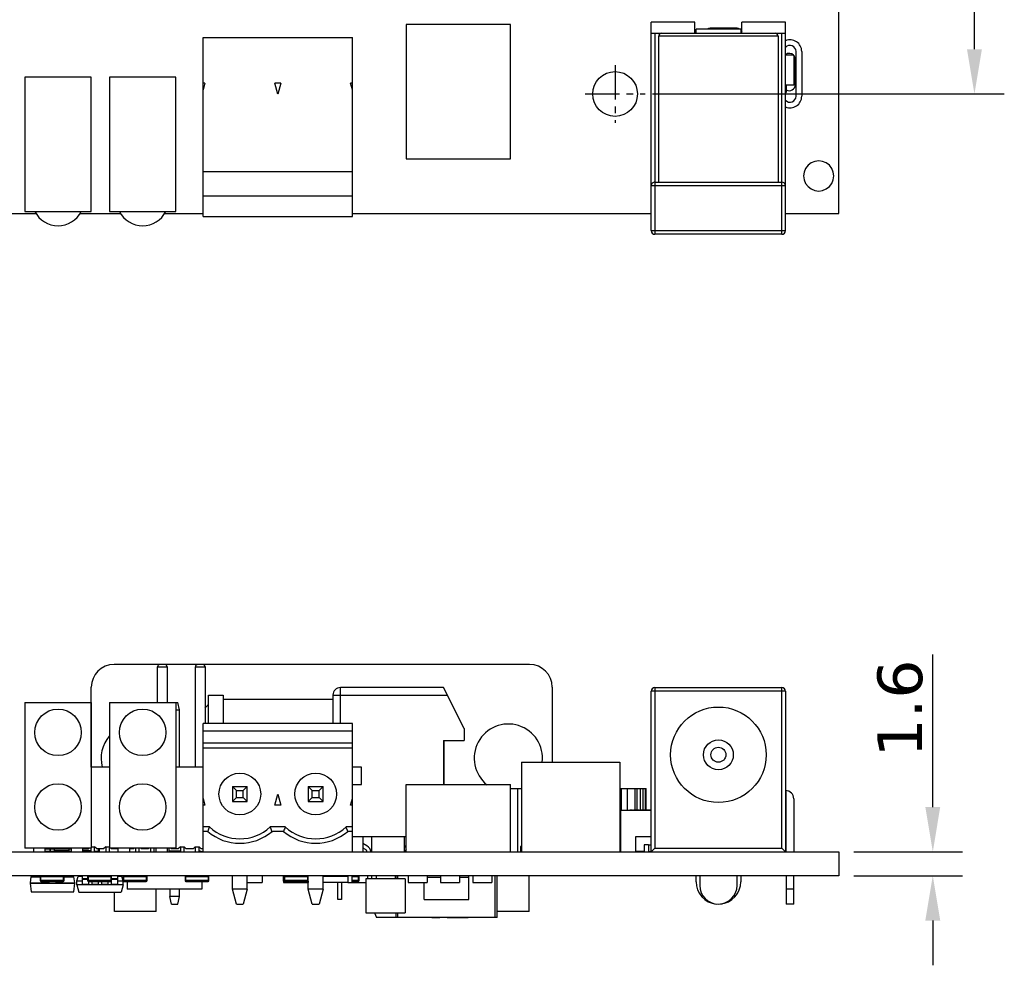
# Model space of a CAD drawing. Header units: millimetres. Extents: x 519 to 938, y 319 to 504.
# Tile 15 of 56: x 646 to 712, y 319 to 383. Entities that reach past the tile are written whole.
import ezdxf

# ---------------------------------------------------------------- set-up
doc = ezdxf.new("R2010")
doc.units = ezdxf.units.MM
doc.header["$LTSCALE"] = 30.734
doc.header["$PDMODE"] = 3
doc.header["$PDSIZE"] = 0.3125
doc.linetypes.add('CENTER', pattern=[0.6, 0.375, -0.075, 0.075, -0.075])
doc.layers.get('0').update_dxf_attribs({"linetype": 'CONTINUOUS'})
doc.layers.get('Defpoints').update_dxf_attribs({"linetype": 'CONTINUOUS'})
doc.layers.add('dim', color=6, linetype='CONTINUOUS', lineweight=9)
doc.styles.add('Verdana', font='verdana.ttf', dxfattribs={"height": 3})
doc.dimstyles.new('aaaaaaaa 3.0', dxfattribs={"dimtxt": 2.5, "dimasz": 3, "dimexe": 2, "dimexo": 1, "dimtad": 1, "dimdec": 1, "dimzin": 9, "dimdsep": 46, "dimtxsty": 'Verdana', "dimcen": 0, "dimazin": 0, "dimtfac": 1, "dimtofl": 0, "dimtmove": 0, "dimatfit": 3, "dimfxl": 1, "dimlwd": 25, "dimlwe": 25, "dimarcsym": 0})

# ---------------------------------------------------------------- blocks, each defined once
blk = doc.blocks.new('*D23')
at = {"layer": 'Defpoints', "color": 0}
for p in [(687.814, 466.079), (710.391, 466.079), (687.814, 377.602)]:
    blk.add_point(p, dxfattribs=at)
at = {"layer": 'dim', "color": 0, "lineweight": 25}
for p, q in [((688.814, 466.079), (712.391, 466.079)), ((710.391, 380.602), (710.391, 463.079)), ((688.814, 377.602), (712.391, 377.602))]:
    blk.add_line(p, q, dxfattribs=at)
at = {"layer": 'dim', "color": 0}
for points in [[(710.891, 463.079), (709.891, 463.079), (710.391, 466.079)], [(709.891, 380.602), (710.891, 380.602), (710.391, 377.602)]]:
    blk.add_solid(points, dxfattribs=at)
at = {"layer": 'dim', "color": 0, "insert": (708.198, 421.84), "char_height": 3, "attachment_point": 5, "rotation": 90, "style": 'Verdana'}
blk.add_mtext('88.5', dxfattribs=at)
blk = doc.blocks.new('*D28')
at = {"layer": 'Defpoints', "color": 0}
for p in [(701.316, 326.842), (707.599, 326.842), (701.316, 325.242)]:
    blk.add_point(p, dxfattribs=at)
at = {"layer": 'dim', "color": 0, "lineweight": 25}
for p, q in [((707.599, 329.842), (707.599, 340.056)), ((702.316, 326.842), (709.599, 326.842)), ((702.316, 325.242), (709.599, 325.242)), ((707.599, 322.242), (707.599, 319.242))]:
    blk.add_line(p, q, dxfattribs=at)
at = {"layer": 'dim', "color": 0}
for points in [[(707.099, 329.842), (708.099, 329.842), (707.599, 326.842)], [(708.099, 322.242), (707.099, 322.242), (707.599, 325.242)]]:
    blk.add_solid(points, dxfattribs=at)
at = {"layer": 'dim', "color": 0, "insert": (705.415, 336.449), "char_height": 3, "attachment_point": 5, "rotation": 90, "style": 'Verdana'}
blk.add_mtext('1.6', dxfattribs=at)

msp = doc.modelspace()

# ---------------------------------------------------------------- linework, layer by layer
at = {"linetype": 'Continuous'}
for p, q in [((701.316, 369.601), (701.316, 483.601)), ((679.316, 382.251), (672.316, 382.251)), ((672.316, 382.251), (672.316, 373.251)), ((679.316, 373.251), (679.316, 382.251)), ((691.662, 382.401), (688.737, 382.401)), ((688.737, 368.451), (688.737, 382.401)), ((691.662, 381.663), (691.662, 382.401)), ((694.737, 381.951), (691.737, 381.951)), ((691.737, 381.663), (691.737, 381.951)), ((694.437, 382.009), (692.737, 382.009)), ((694.737, 381.951), (694.737, 381.663)), ((697.737, 382.401), (694.812, 382.401)), ((694.812, 381.663), (694.812, 382.401)), ((697.737, 368.451), (697.737, 382.401)), ((658.717, 381.384), (668.717, 381.384)), ((658.717, 369.384), (658.717, 381.384)), ((668.717, 369.384), (668.717, 381.384)), ((688.737, 381.663), (697.737, 381.663)), ((688.987, 381.663), (688.987, 368.201)), ((697.237, 381.463), (689.237, 381.463)), ((689.237, 371.701), (689.237, 381.463)), ((697.237, 381.463), (697.237, 371.701)), ((697.487, 368.201), (697.487, 381.663)), ((698.287, 380.201), (697.737, 380.201)), ((698.287, 380.201), (698.287, 378.201)), ((698.437, 377.451), (698.437, 380.451)), ((698.817, 380.451), (698.817, 377.451)), ((698.387, 378.219), (698.387, 379.919)), ((651.22, 378.727), (646.768, 378.727)), ((646.768, 378.727), (646.768, 369.729)), ((651.22, 369.729), (651.22, 378.727)), ((656.889, 378.727), (652.438, 378.727)), ((652.438, 378.727), (652.438, 369.729)), ((656.889, 369.729), (656.889, 378.727)), ((658.838, 378.334), (658.717, 378.334)), ((658.838, 378.334), (658.717, 377.882)), ((663.918, 378.334), (663.516, 378.334)), ((663.717, 377.584), (663.516, 378.334)), ((663.918, 378.334), (663.717, 377.584)), ((668.717, 378.334), (668.596, 378.334)), ((668.717, 377.882), (668.596, 378.334)), ((698.287, 378.201), (697.787, 378.201)), ((697.787, 378.201), (697.787, 377.701)), ((697.737, 377.701), (697.787, 377.701)), ((672.316, 373.251), (679.316, 373.251)), ((699.242, 372.824), (699.082, 372.615)), ((699.451, 372.985), (699.242, 372.824)), ((699.695, 373.085), (699.451, 372.985)), ((699.956, 373.12), (699.695, 373.085)), ((700.217, 373.085), (699.956, 373.12)), ((700.46, 372.985), (700.217, 373.085)), ((700.669, 372.824), (700.46, 372.985)), ((700.829, 372.615), (700.669, 372.824)), ((668.717, 372.384), (658.717, 372.384)), ((698.981, 372.372), (698.947, 372.111)), ((698.947, 372.111), (698.981, 371.85)), ((699.082, 372.615), (698.981, 372.372)), ((700.93, 372.372), (700.829, 372.615)), ((700.964, 372.111), (700.93, 372.372)), ((700.93, 371.85), (700.964, 372.111)), ((697.737, 371.451), (688.737, 371.451)), ((688.987, 371.701), (697.487, 371.701)), ((698.981, 371.85), (699.082, 371.607)), ((699.082, 371.607), (699.242, 371.398)), ((699.242, 371.398), (699.451, 371.238)), ((700.46, 371.238), (700.669, 371.398)), ((700.669, 371.398), (700.829, 371.607)), ((700.829, 371.607), (700.93, 371.85)), ((668.717, 370.757), (658.717, 370.757)), ((699.451, 371.238), (699.695, 371.137)), ((699.695, 371.137), (699.956, 371.102)), ((699.956, 371.102), (700.217, 371.137)), ((700.217, 371.137), (700.46, 371.238)), ((644.808, 369.601), (647.512, 369.601)), ((646.768, 369.729), (651.22, 369.729)), ((650.478, 369.601), (653.181, 369.601)), ((652.438, 369.729), (656.889, 369.729)), ((656.147, 369.601), (658.717, 369.601)), ((668.717, 369.601), (688.737, 369.601)), ((697.737, 369.601), (701.316, 369.601)), ((658.717, 369.384), (668.717, 369.384)), ((688.737, 368.451), (697.737, 368.451)), ((697.487, 368.201), (688.987, 368.201)), ((680.586, 339.39), (652.748, 339.39)), ((655.664, 339.232), (656.304, 339.232)), ((655.664, 336.842), (655.664, 339.232)), ((656.154, 339.382), (655.814, 339.382)), ((656.304, 339.232), (656.304, 336.842)), ((658.204, 339.232), (658.844, 339.232)), ((658.204, 332.522), (658.204, 339.232)), ((658.694, 339.382), (658.354, 339.382)), ((658.844, 339.232), (658.844, 335.442)), ((651.224, 332.522), (651.224, 337.866)), ((674.815, 337.842), (667.915, 337.842)), ((667.915, 335.442), (667.915, 337.842)), ((676.215, 335.092), (674.815, 337.842)), ((682.11, 337.866), (682.11, 332.842)), ((688.987, 337.842), (697.487, 337.842)), ((688.987, 337.842), (688.987, 327.092)), ((697.487, 327.092), (697.487, 337.842)), ((659.069, 337.342), (660.069, 337.342)), ((659.069, 335.442), (659.069, 337.342)), ((660.069, 337.342), (660.069, 335.442)), ((667.415, 337.342), (675.069, 337.342)), ((667.415, 337.342), (667.415, 335.442)), ((697.737, 337.592), (688.737, 337.592)), ((688.737, 326.842), (688.737, 337.592)), ((697.737, 337.592), (697.737, 326.842)), ((646.768, 336.842), (651.22, 336.842)), ((646.768, 336.842), (646.768, 327.096)), ((651.22, 336.842), (651.22, 327.096)), ((652.438, 336.842), (657.029, 336.842)), ((652.438, 336.842), (652.438, 327.096)), ((656.889, 336.842), (656.889, 327.096)), ((657.129, 336.342), (657.029, 336.842)), ((667.415, 337.053), (660.069, 337.053)), ((656.889, 336.342), (657.129, 336.342)), ((657.129, 332.522), (657.129, 336.342)), ((668.717, 335.442), (658.717, 335.442)), ((658.717, 326.842), (658.717, 335.442)), ((668.717, 326.842), (668.717, 335.442)), ((658.717, 334.942), (668.717, 334.942)), ((676.215, 335.092), (676.215, 334.292)), ((668.717, 334.117), (658.717, 334.117)), ((658.717, 333.806), (668.717, 333.806)), ((674.815, 334.292), (676.215, 334.292)), ((674.815, 334.292), (674.815, 331.342)), ((674.854, 331.342), (674.854, 334.292)), ((652.438, 332.522), (651.22, 332.522)), ((658.717, 332.522), (656.889, 332.522)), ((669.316, 332.522), (668.717, 332.522)), ((669.316, 331.342), (669.316, 332.522)), ((680.044, 332.842), (686.644, 332.842)), ((680.044, 332.842), (680.044, 326.842)), ((686.644, 332.842), (686.644, 326.842)), ((660.677, 331.212), (661.677, 331.212)), ((660.945, 330.944), (660.677, 331.212)), ((660.677, 331.212), (660.677, 330.212)), ((661.677, 331.212), (661.409, 330.944)), ((661.677, 330.212), (661.677, 331.212)), ((665.757, 331.212), (666.757, 331.212)), ((666.025, 330.944), (665.757, 331.212)), ((665.757, 331.212), (665.757, 330.212)), ((666.757, 331.212), (666.489, 330.944)), ((666.757, 330.212), (666.757, 331.212)), ((668.717, 331.342), (669.316, 331.342)), ((672.316, 331.342), (679.316, 331.342)), ((672.316, 326.842), (672.316, 331.342)), ((679.316, 326.842), (679.316, 331.342)), ((660.677, 330.212), (660.945, 330.48)), ((660.945, 330.944), (661.409, 330.944)), ((660.945, 330.48), (660.945, 330.944)), ((660.945, 330.48), (661.409, 330.48)), ((661.409, 330.48), (661.409, 330.944)), ((661.677, 330.212), (661.409, 330.48)), ((663.516, 329.962), (663.717, 330.712)), ((663.717, 330.712), (663.918, 329.962)), ((665.757, 330.212), (666.025, 330.48)), ((666.025, 330.944), (666.489, 330.944)), ((666.025, 330.48), (666.025, 330.944)), ((666.025, 330.48), (666.489, 330.48)), ((666.489, 330.48), (666.489, 330.944)), ((666.757, 330.212), (666.489, 330.48)), ((679.316, 331.092), (680.044, 331.092)), ((679.788, 331.092), (679.788, 326.842)), ((686.644, 331.092), (688.396, 331.092)), ((686.733, 331.092), (686.733, 329.642)), ((687.143, 329.642), (687.143, 331.092)), ((687.646, 331.092), (687.646, 329.652)), ((687.766, 331.092), (687.766, 329.652)), ((688.022, 329.652), (688.022, 331.092)), ((688.206, 329.652), (688.206, 331.092)), ((688.341, 331.092), (688.341, 329.652)), ((688.396, 329.652), (688.396, 331.092)), ((697.787, 326.852), (697.787, 330.94)), ((658.717, 330.414), (658.838, 329.962)), ((658.838, 329.962), (658.717, 329.962)), ((660.677, 330.212), (661.677, 330.212)), ((663.918, 329.962), (663.516, 329.962)), ((665.757, 330.212), (666.757, 330.212)), ((668.596, 329.962), (668.717, 330.414)), ((668.717, 329.962), (668.596, 329.962)), ((697.737, 330.392), (697.77, 330.392)), ((698.287, 330.392), (698.287, 326.852)), ((686.644, 329.642), (688.737, 329.642)), ((686.691, 326.842), (686.691, 329.642)), ((687.299, 329.652), (687.472, 329.652)), ((687.299, 329.652), (687.299, 329.642)), ((687.338, 329.642), (687.338, 329.652)), ((687.427, 329.642), (687.427, 329.652)), ((687.472, 329.642), (687.472, 329.652)), ((687.549, 329.652), (687.927, 329.652)), ((687.549, 329.642), (687.549, 329.652)), ((687.599, 329.642), (687.599, 329.652)), ((687.738, 329.642), (687.738, 329.652)), ((687.877, 329.642), (687.877, 329.652)), ((687.927, 329.642), (687.927, 329.652)), ((687.979, 329.652), (688.737, 329.652)), ((687.979, 329.642), (687.979, 329.652)), ((688.384, 329.642), (688.384, 329.652)), ((659.137, 328.512), (658.717, 328.512)), ((664.217, 328.512), (663.216, 328.512)), ((668.717, 328.512), (668.296, 328.512)), ((659.023, 328.212), (658.717, 328.212)), ((664.103, 328.212), (663.331, 328.212)), ((668.717, 328.212), (668.411, 328.212)), ((672.316, 327.842), (668.717, 327.842)), ((669.415, 327.842), (669.415, 326.842)), ((670.015, 326.842), (670.015, 327.842)), ((672.215, 326.842), (672.215, 327.842)), ((688.737, 327.842), (687.694, 327.842)), ((687.694, 327.842), (687.694, 326.892)), ((651.22, 327.188), (651.441, 327.188)), ((651.587, 327.042), (651.441, 327.188)), ((651.441, 326.842), (651.441, 327.188)), ((652.191, 327.188), (652.045, 327.042)), ((652.191, 327.188), (652.438, 327.188)), ((652.191, 327.188), (652.191, 326.842)), ((657.191, 327.188), (657.045, 327.042)), ((657.191, 327.188), (657.441, 327.188)), ((657.191, 327.188), (657.191, 326.842)), ((657.587, 327.042), (657.441, 327.188)), ((657.441, 326.842), (657.441, 327.188)), ((658.191, 327.188), (658.045, 327.042)), ((658.191, 327.188), (658.441, 327.188)), ((658.191, 327.188), (658.191, 326.842)), ((658.587, 327.042), (658.441, 327.188)), ((658.441, 326.842), (658.441, 327.188)), ((669.69, 327.236), (669.415, 327.395)), ((672.316, 327.222), (672.215, 327.222)), ((680.044, 327.222), (680.022, 327.222)), ((680.022, 326.892), (680.022, 327.222)), ((688.547, 327.302), (688.272, 327.302)), ((688.272, 327.302), (688.272, 326.843)), ((688.547, 327.302), (688.547, 326.843)), ((688.737, 327.292), (688.547, 327.292)), ((533.716, 326.842), (701.316, 326.842)), ((651.22, 327.096), (646.768, 327.096)), ((647.344, 327.096), (647.344, 326.842)), ((648.106, 327.096), (648.106, 326.842)), ((648.106, 327.042), (649.884, 327.042)), ((648.751, 326.872), (648.106, 326.872)), ((648.451, 327.042), (648.451, 326.872)), ((648.481, 326.872), (648.481, 327.042)), ((648.751, 326.872), (648.751, 327.042)), ((649.751, 326.902), (648.751, 326.902)), ((649.751, 326.872), (649.751, 327.042)), ((649.884, 326.872), (649.751, 326.872)), ((649.884, 327.096), (649.884, 326.842)), ((650.646, 327.096), (650.646, 326.842)), ((650.646, 327.042), (651.045, 327.042)), ((651.191, 326.902), (650.646, 326.902)), ((651.099, 327.096), (651.045, 327.042)), ((651.191, 327.096), (651.191, 326.842)), ((651.725, 326.872), (651.441, 326.872)), ((652.045, 327.042), (651.587, 327.042)), ((651.695, 327.042), (651.695, 326.872)), ((651.725, 326.872), (651.725, 327.042)), ((651.784, 326.892), (651.725, 326.892)), ((651.784, 326.842), (651.784, 327.042)), ((656.889, 327.096), (652.438, 327.096)), ((652.441, 326.842), (652.441, 327.096)), ((652.587, 327.042), (652.533, 327.096)), ((653.013, 327.042), (652.587, 327.042)), ((653.013, 327.096), (653.013, 326.842)), ((653.775, 327.096), (653.775, 326.842)), ((654.045, 327.042), (653.775, 327.042)), ((654.099, 327.096), (654.045, 327.042)), ((654.191, 327.096), (654.191, 326.842)), ((654.441, 326.842), (654.441, 327.096)), ((654.587, 327.042), (654.533, 327.096)), ((655.045, 327.042), (654.587, 327.042)), ((655.099, 327.096), (655.045, 327.042)), ((655.191, 327.096), (655.191, 326.842)), ((655.441, 326.842), (655.441, 327.096)), ((655.553, 327.076), (655.533, 327.096)), ((655.553, 327.096), (655.553, 326.842)), ((656.315, 327.096), (656.315, 326.842)), ((656.441, 326.842), (656.441, 327.096)), ((657.191, 326.892), (656.441, 326.892)), ((656.587, 327.042), (656.533, 327.096)), ((657.045, 327.042), (656.587, 327.042)), ((657.175, 327.172), (657.191, 327.172)), ((658.045, 327.042), (657.587, 327.042)), ((658.717, 327.042), (658.587, 327.042)), ((669.415, 327.106), (669.565, 327.02)), ((672.215, 327.172), (672.316, 327.172)), ((672.269, 326.892), (672.215, 326.892)), ((679.972, 327.172), (680.044, 327.172)), ((679.972, 327.172), (679.972, 326.892)), ((680.044, 326.892), (679.972, 326.892)), ((687.694, 326.892), (688.272, 326.892)), ((688.547, 326.867), (688.737, 326.867)), ((688.987, 327.092), (688.737, 326.842)), ((688.987, 327.092), (697.487, 327.092)), ((697.487, 327.092), (697.737, 326.842)), ((701.316, 326.842), (701.316, 325.242)), ((701.316, 325.242), (565.294, 325.242)), ((647.447, 325.162), (647.447, 325.242)), ((649.797, 325.242), (649.797, 325.162)), ((650.63, 324.667), (650.63, 325.242)), ((652.58, 325.197), (652.58, 325.242)), ((652.98, 325.242), (652.98, 324.667)), ((655.567, 325.232), (655.567, 325.242)), ((656.489, 325.242), (656.489, 325.232)), ((657.129, 325.232), (657.129, 325.242)), ((660.677, 324.342), (660.677, 325.242)), ((661.677, 324.342), (661.677, 325.242)), ((662.675, 325.241), (662.675, 324.782)), ((664.092, 325.241), (664.092, 325.217)), ((664.097, 325.241), (664.097, 325.224)), ((664.097, 325.241), (664.097, 324.782)), ((665.744, 325.241), (665.744, 325.217)), ((665.757, 324.342), (665.757, 325.242)), ((666.757, 324.342), (666.757, 325.242)), ((666.757, 325.217), (668.408, 325.217)), ((666.845, 325.241), (666.845, 325.217)), ((667.695, 325.241), (667.695, 325.217)), ((667.74, 325.217), (667.74, 325.242)), ((667.99, 325.242), (667.99, 325.217)), ((668.408, 325.241), (668.408, 324.782)), ((668.683, 325.241), (668.683, 324.782)), ((669.726, 325.241), (669.726, 325.039)), ((669.74, 325.039), (669.74, 325.242)), ((669.99, 325.242), (669.99, 325.039)), ((670.015, 325.039), (670.015, 325.242)), ((670.305, 325.241), (670.305, 325.039)), ((671.575, 325.241), (671.575, 325.039)), ((671.616, 325.242), (671.616, 325.039)), ((671.766, 325.039), (671.766, 325.242)), ((672.463, 325.241), (672.463, 324.782)), ((673.516, 325.241), (673.516, 325.242)), ((673.733, 325.241), (673.733, 324.782)), ((674.621, 325.241), (674.621, 324.782)), ((675.891, 325.241), (675.891, 324.782)), ((676.516, 323.642), (676.516, 325.242)), ((676.779, 325.241), (676.779, 324.782)), ((678.049, 325.241), (678.049, 324.782)), ((678.266, 325.242), (678.266, 322.442)), ((678.416, 322.442), (678.416, 325.242)), ((680.561, 322.855), (680.561, 325.242)), ((691.737, 324.842), (691.737, 325.242)), ((691.987, 325.242), (691.987, 324.592)), ((694.487, 324.592), (694.487, 325.242)), ((694.737, 325.242), (694.737, 324.842)), ((697.787, 325.242), (697.787, 323.342)), ((698.287, 323.342), (698.287, 325.242)), ((647.184, 325.162), (647.122, 324.76)), ((647.122, 324.76), (648.397, 324.76)), ((647.122, 324.76), (647.122, 324.746)), ((647.122, 324.746), (650.122, 324.746)), ((647.122, 324.746), (647.186, 324.162)), ((647.184, 325.162), (647.797, 325.162)), ((647.797, 325.192), (649.397, 325.192)), ((647.797, 325.192), (647.797, 324.912)), ((649.397, 324.912), (647.797, 324.912)), ((647.847, 324.862), (647.847, 325.192)), ((647.847, 324.862), (649.347, 324.862)), ((648.397, 324.746), (648.397, 324.862)), ((648.847, 324.862), (648.847, 324.746)), ((648.847, 324.76), (650.122, 324.76)), ((649.347, 325.192), (649.347, 324.862)), ((649.397, 324.912), (649.397, 325.192)), ((649.397, 325.162), (650.06, 325.162)), ((650.058, 324.162), (650.122, 324.746)), ((650.122, 324.76), (650.06, 325.162)), ((650.122, 324.746), (650.122, 324.76)), ((650.255, 324.892), (650.336, 325.192)), ((650.255, 324.892), (650.63, 324.892)), ((650.255, 324.642), (650.255, 324.892)), ((653.355, 324.642), (650.255, 324.642)), ((650.255, 324.642), (650.389, 324.142)), ((650.63, 325.192), (650.336, 325.192)), ((650.63, 325.063), (650.981, 325.063)), ((650.63, 325.023), (650.981, 325.023)), ((650.981, 324.997), (650.63, 324.997)), ((650.63, 324.667), (651.03, 324.667)), ((650.981, 325.192), (652.581, 325.192)), ((650.981, 325.192), (650.981, 324.912)), ((652.581, 324.912), (650.981, 324.912)), ((651.03, 324.862), (651.03, 324.667)), ((651.031, 324.862), (651.031, 325.192)), ((651.031, 324.862), (652.531, 324.862)), ((651.28, 324.667), (651.28, 324.862)), ((651.28, 324.667), (651.68, 324.667)), ((651.68, 324.862), (651.68, 324.667)), ((651.93, 324.667), (651.93, 324.862)), ((651.93, 324.667), (652.33, 324.667)), ((652.33, 324.862), (652.33, 324.667)), ((652.531, 325.192), (652.531, 324.862)), ((652.576, 324.892), (652.58, 324.892)), ((652.58, 325.063), (652.98, 325.063)), ((652.58, 325.023), (652.98, 325.023)), ((652.98, 324.997), (652.58, 324.997)), ((652.58, 324.667), (652.58, 324.908)), ((652.58, 324.667), (652.98, 324.667)), ((652.581, 324.912), (652.581, 325.192)), ((653.275, 325.192), (652.98, 325.192)), ((652.98, 324.892), (653.355, 324.892)), ((653.355, 324.642), (653.221, 324.142)), ((653.355, 324.892), (653.275, 325.192)), ((653.355, 324.642), (653.355, 324.892)), ((653.357, 325.192), (654.957, 325.192)), ((653.357, 325.192), (653.357, 324.912)), ((654.957, 324.912), (653.357, 324.912)), ((653.407, 324.862), (653.407, 325.192)), ((653.407, 324.862), (654.907, 324.862)), ((653.639, 324.862), (653.639, 324.342)), ((654.907, 325.192), (654.907, 324.862)), ((654.957, 324.912), (654.957, 325.192)), ((657.507, 325.192), (659.107, 325.192)), ((657.507, 325.192), (657.507, 324.912)), ((659.107, 324.912), (657.507, 324.912)), ((657.557, 324.862), (657.557, 325.192)), ((657.557, 324.862), (659.057, 324.862)), ((658.639, 324.862), (658.639, 324.342)), ((659.057, 325.192), (659.057, 324.862)), ((659.107, 324.912), (659.107, 325.192)), ((661.677, 324.782), (662.675, 324.782)), ((664.086, 325.192), (664.097, 325.192)), ((664.086, 325.192), (664.086, 324.912)), ((664.097, 324.912), (664.086, 324.912)), ((664.092, 324.888), (664.092, 324.782)), ((664.092, 324.782), (664.097, 324.782)), ((664.097, 324.881), (664.097, 324.782)), ((664.097, 324.782), (665.376, 324.782)), ((664.151, 325.192), (665.751, 325.192)), ((664.151, 325.192), (664.151, 324.912)), ((665.751, 324.912), (664.151, 324.912)), ((664.201, 324.862), (664.201, 325.192)), ((664.201, 324.862), (665.701, 324.862)), ((664.372, 324.862), (664.372, 324.782)), ((664.372, 324.792), (665.469, 324.792)), ((665.376, 324.792), (665.376, 324.782)), ((665.464, 324.792), (665.464, 324.782)), ((665.464, 324.782), (665.744, 324.782)), ((665.469, 324.862), (665.469, 324.782)), ((665.469, 324.792), (665.469, 324.782)), ((665.701, 325.192), (665.701, 324.862)), ((665.744, 324.888), (665.744, 324.782)), ((665.751, 324.912), (665.751, 325.192)), ((668.408, 324.792), (666.757, 324.792)), ((666.845, 324.792), (666.845, 324.782)), ((667.695, 324.782), (666.845, 324.782)), ((667.695, 324.792), (667.695, 324.782)), ((667.74, 323.642), (667.74, 324.792)), ((667.99, 324.792), (667.99, 323.642)), ((668.408, 324.782), (669.626, 324.782)), ((668.683, 325.192), (669.164, 325.192)), ((669.164, 324.912), (668.683, 324.912)), ((668.683, 324.862), (669.114, 324.862)), ((669.114, 325.192), (669.114, 324.862)), ((669.164, 324.912), (669.164, 325.192)), ((672.245, 325.039), (669.626, 325.039)), ((669.626, 325.039), (669.626, 322.753)), ((672.245, 325.039), (672.245, 322.753)), ((672.463, 324.782), (673.733, 324.782)), ((673.516, 323.642), (673.516, 324.782)), ((673.733, 325.142), (674.621, 325.142)), ((674.621, 324.782), (675.891, 324.782)), ((675.891, 325.142), (676.516, 325.142)), ((676.779, 324.782), (678.049, 324.782)), ((647.186, 324.162), (650.058, 324.162)), ((650.389, 324.142), (653.221, 324.142)), ((652.773, 322.855), (652.773, 324.142)), ((658.639, 324.342), (653.639, 324.342)), ((655.567, 322.855), (655.567, 324.342)), ((656.489, 324.342), (656.489, 323.842)), ((657.129, 323.842), (657.129, 324.342)), ((661.677, 324.342), (660.677, 324.342)), ((660.945, 323.342), (660.677, 324.342)), ((661.677, 324.342), (661.409, 323.342)), ((666.757, 324.342), (665.757, 324.342)), ((666.025, 323.342), (665.757, 324.342)), ((666.757, 324.342), (666.489, 323.342)), ((698.287, 324.342), (697.787, 324.342)), ((657.129, 323.842), (656.489, 323.842)), ((656.589, 323.342), (656.489, 323.842)), ((656.589, 323.342), (657.029, 323.342)), ((657.029, 323.342), (657.129, 323.842)), ((660.945, 323.342), (661.409, 323.342)), ((666.025, 323.342), (666.489, 323.342)), ((667.99, 323.642), (667.74, 323.642)), ((673.516, 323.642), (676.516, 323.642)), ((698.287, 323.342), (697.787, 323.342)), ((655.567, 322.855), (652.773, 322.855)), ((669.626, 322.753), (672.245, 322.753)), ((670.207, 322.753), (670.34, 322.442)), ((671.616, 322.753), (671.616, 322.442)), ((671.766, 322.442), (671.766, 322.753)), ((680.561, 322.855), (678.416, 322.855)), ((678.416, 322.442), (670.34, 322.442)), ((674.044, 322.442), (674.044, 322.432)), ((674.05, 322.432), (674.044, 322.432)), ((674.051, 322.442), (674.051, 322.432)), ((674.564, 322.432), (674.051, 322.432)), ((674.551, 322.442), (674.551, 322.432)), ((674.564, 322.442), (674.564, 322.432)), ((675.077, 322.442), (675.077, 322.432)), ((676.468, 322.432), (675.077, 322.432)), ((675.772, 322.442), (675.772, 322.432)), ((676.468, 322.442), (676.468, 322.432))]:
    msp.add_line(p, q, dxfattribs=at)
at = {"color": 1, "linetype": 'CENTER', "ltscale": 0.2}
for p, q in [((686.314, 379.535), (686.314, 375.669)), ((684.306, 377.602), (688.322, 377.602))]:
    msp.add_line(p, q, dxfattribs=at)
at = {"linetype": 'Continuous'}
for centre, radius in [((686.314, 377.602), 1.5), ((693.237, 333.342), 3.2), ((693.237, 333.342), 1), ((693.237, 333.342), 0.5), ((661.177, 330.712), 1.4), ((666.257, 330.712), 1.4)]:
    msp.add_circle(centre, radius, dxfattribs=at)
at = {"color": 7, "linetype": 'Continuous'}
for centre in [(648.995, 334.842), (654.665, 334.842), (648.995, 329.842), (654.665, 329.842)]:
    msp.add_circle(centre, 1.557, dxfattribs=at)
at = {"linetype": 'Continuous'}
for centre, radius, start, end in [((692.737, 381.609), 0.4, 89.99999, 119.93957), ((694.437, 381.609), 0.4, 60.04199, 89.99999), ((689.437, 381.463), 0.2, 89.99999, 179.99999), ((694.437, 381.609), 0.4, 17.72697, 37.99522), ((697.037, 381.463), 0.2, 359.99999, 89.99999), ((698.037, 380.451), 0.78, 359.99999, 112.61986), ((698.037, 380.451), 0.4, 359.99999, 138.59037), ((697.987, 379.919), 0.4, 43.53234, 128.88405), ((697.987, 379.919), 0.4, 359.99999, 39.75661), ((697.987, 378.219), 0.4, 239.32972, 359.99999), ((698.037, 377.451), 0.78, 247.38013, 359.99999), ((698.037, 377.451), 0.4, 221.40962, 359.99999), ((688.987, 371.451), 0.25, 89.99999, 179.99999), ((697.487, 371.451), 0.25, 359.99999, 89.99999), ((648.995, 370.528), 1.75, 207.22833, 332.77166), ((654.664, 370.528), 1.75, 207.22833, 332.77166), ((688.987, 368.451), 0.25, 179.99999, 269.99999), ((697.487, 368.451), 0.25, 269.99999, 359.99999), ((652.748, 337.866), 1.524, 90, 180), ((655.814, 339.232), 0.15, 90, 180), ((656.154, 339.232), 0.15, 0, 90), ((658.354, 339.232), 0.15, 90, 180), ((658.694, 339.232), 0.15, 0, 90), ((680.586, 337.866), 1.524, 0, 90), ((667.915, 337.342), 0.5, 90, 180), ((688.987, 337.592), 0.25, 90, 180), ((697.487, 337.592), 0.25, 0, 90), ((660.05, 335.529), 1.524, 130.20481, 142.44655), ((679.164, 333.116), 2.286, 353.05819, 231.19299), ((654.17, 333.116), 2.286, 139.5991, 195.12061), ((697.737, 330.392), 0.55, 0, 90), ((697.77, 330.375), 0.0174, 0, 90), ((675.572, 322.071), 17.652, 158.59673, 159.63894), ((661.177, 330.712), 3, 227.16657, 312.83343), ((646.781, 322.071), 17.652, 20.36103, 21.40324), ((680.652, 322.071), 17.652, 158.59673, 159.63894), ((666.257, 330.712), 3, 227.16657, 312.83343), ((651.861, 322.071), 17.652, 20.36103, 21.40324), ((661.177, 330.712), 3.3, 229.25095, 310.74905), ((666.257, 330.712), 3.3, 229.25095, 310.74905), ((669.39, 326.717), 0.6, 12.18551, 60), ((680.022, 327.172), 0.05, 90, 180), ((658.704, 327.362), 0.5, 237.97317, 270), ((669.39, 326.717), 0.35, 21.25617, 60), ((672.84, 326.717), 0.6, 151.10723, 167.81448), ((647.847, 324.912), 0.05, 180, 270), ((649.347, 324.912), 0.05, 270, 0), ((651.031, 324.912), 0.05, 180, 270), ((652.531, 324.912), 0.05, 270, 0), ((653.407, 324.912), 0.05, 180, 270), ((654.907, 324.912), 0.05, 270, 0), ((657.557, 324.912), 0.05, 180, 270), ((659.057, 324.912), 0.05, 270, 0), ((664.136, 324.912), 0.05, 180, 219.82713), ((664.201, 324.912), 0.05, 180, 270), ((665.701, 324.912), 0.05, 270, 0), ((669.114, 324.912), 0.05, 270, 0), ((693.237, 324.842), 1.5, 180, 264.77234), ((693.237, 324.592), 1.25, 180, 0), ((693.237, 324.842), 1.5, 275.28924, 0)]:
    msp.add_arc(centre, radius, start, end, dxfattribs=at)

# ---------------------------------------------------------------- dimensions: what is measured, and where the dimension line sits
at = {"layer": 'dim'}
for base, p1, p2, picture, middle in [((710.391, 466.079), (687.814, 377.602), (687.814, 466.079), '*D23', (708.198, 421.84)), ((707.599, 326.842), (701.316, 325.242), (701.316, 326.842), '*D28', (705.415, 336.449))]:
    dim = msp.add_linear_dim(base=base, p1=p1, p2=p2, angle=90, dimstyle='aaaaaaaa 3.0', dxfattribs=at)
    dim.commit()
    dim.dimension.update_dxf_attribs({"geometry": picture, "text_midpoint": middle})

doc.saveas('drawing.dxf')
